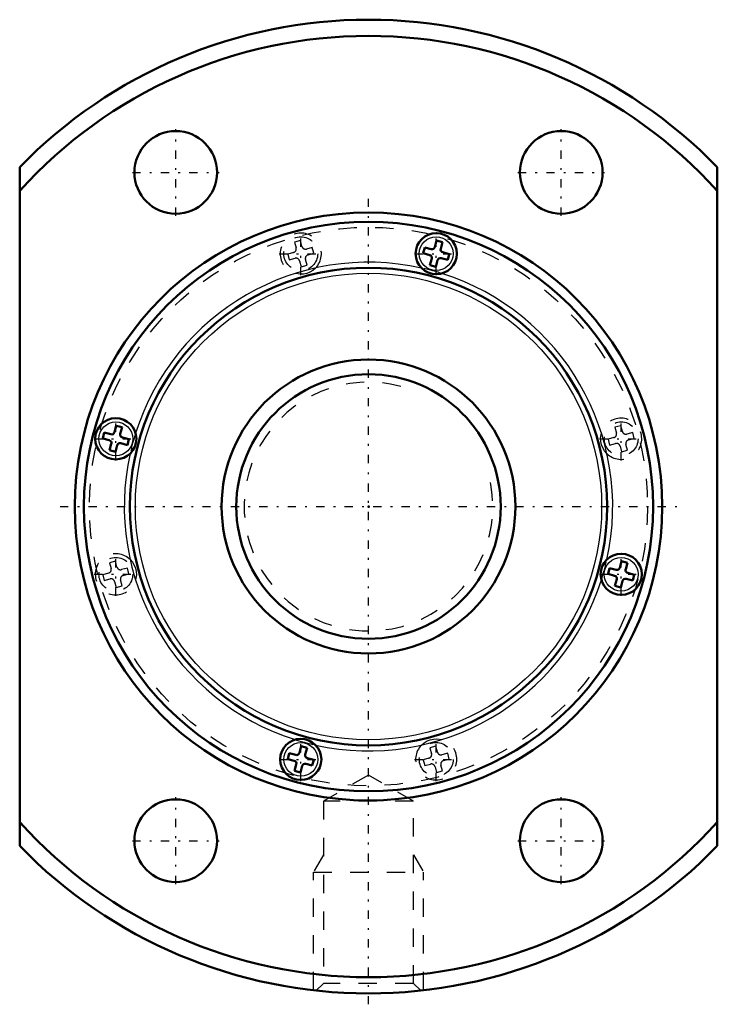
# Model space of a CAD drawing. Header units: millimetres. Extents: x -19 to 19, y -27.1 to 26.5.
import ezdxf

# ---------------------------------------------------------------- set-up
doc = ezdxf.new("R2010")
doc.units = ezdxf.units.MM
doc.linetypes.add('Center', pattern=[1.5, 0.45, -0.5, 0.05, -0.5])
doc.linetypes.add('Dashed', pattern=[2, 1, -1])
for name, color, linetype, lineweight in [('2d ConnectionPoints', 7, 'Continuous', 50), ('AM_0', 7, 'Continuous', 50), ('AM_4', 3, 'Continuous', 25), ('AM_5', 3, 'Continuous', 25), ('AM_7', 7, 'Center', 25), ('AM_9', 6, 'Dashed', 25)]:
    doc.layers.add(name, color=color, linetype=linetype, lineweight=lineweight)

# ---------------------------------------------------------------- blocks, each defined once
blk = doc.blocks.new('1_BLK1616_3_6ZZ_Nut_0_in_BLK1616_3_6ZZ_65LC7T_000_2')
at = {"layer": 'AM_0'}
for p, q in [((-19, 18.473), (-19, -18.473)), ((19, -18.473), (19, 18.473)), ((3.709, 14.478), (3.613, 14.121)), ((3.709, 14.478), (4.027, 14.393)), ((3.06, 14.104), (2.974, 13.785)), ((3.417, 14.008), (3.06, 14.104)), ((3.932, 14.036), (4.027, 14.393)), ((2.974, 13.785), (3.332, 13.689)), ((3.445, 13.493), (3.349, 13.136)), ((3.668, 13.05), (3.763, 13.408)), ((3.959, 13.521), (4.317, 13.425)), ((4.402, 13.744), (4.045, 13.84)), ((4.317, 13.425), (4.402, 13.744)), ((3.349, 13.136), (3.668, 13.05)), ((-13.744, 4.402), (-13.84, 4.045)), ((-13.744, 4.402), (-13.425, 4.317)), ((-13.521, 3.959), (-13.425, 4.317)), ((-14.393, 4.027), (-14.478, 3.709)), ((-14.036, 3.932), (-14.393, 4.027)), ((-13.05, 3.668), (-13.408, 3.763)), ((-14.478, 3.709), (-14.121, 3.613)), ((-14.008, 3.417), (-14.104, 3.06)), ((-13.785, 2.974), (-13.689, 3.332)), ((-13.493, 3.445), (-13.136, 3.349)), ((-13.136, 3.349), (-13.05, 3.668)), ((-14.104, 3.06), (-13.785, 2.974)), ((13.785, -2.974), (13.689, -3.332)), ((13.785, -2.974), (14.104, -3.06)), ((14.008, -3.417), (14.104, -3.06)), ((13.136, -3.349), (13.05, -3.668)), ((13.05, -3.668), (13.408, -3.763)), ((13.493, -3.445), (13.136, -3.349)), ((14.478, -3.709), (14.121, -3.613)), ((14.393, -4.027), (14.478, -3.709)), ((13.521, -3.959), (13.425, -4.317)), ((13.744, -4.402), (13.84, -4.045)), ((14.036, -3.932), (14.393, -4.027)), ((13.425, -4.317), (13.744, -4.402)), ((-3.668, -13.05), (-3.763, -13.408)), ((-3.668, -13.05), (-3.349, -13.136)), ((-3.445, -13.493), (-3.349, -13.136)), ((-4.317, -13.425), (-4.402, -13.744)), ((-4.402, -13.744), (-4.045, -13.84)), ((-3.959, -13.521), (-4.317, -13.425)), ((-2.974, -13.785), (-3.332, -13.689)), ((-3.06, -14.104), (-2.974, -13.785)), ((-3.932, -14.036), (-4.027, -14.393)), ((-4.027, -14.393), (-3.709, -14.478)), ((-3.709, -14.478), (-3.613, -14.121)), ((-3.417, -14.008), (-3.06, -14.104))]:
    blk.add_line(p, q, dxfattribs=at)
for centre, radius in [((-10.5, 18.187), 2.25), ((10.5, 18.187), 2.25), ((0, 0), 16), ((0, 0), 15.5), ((3.688, 13.764), 1.12), ((0, 0), 13), ((-13.764, 3.688), 1.12), ((13.764, -3.688), 1.12), ((-3.688, -13.764), 1.12), ((-10.5, -18.187), 2.25), ((10.5, -18.187), 2.25)]:
    blk.add_circle(centre, radius, dxfattribs=at)
for centre, radius, start, end in [((0, 0), 26.5, 44.1942, 135.8058), ((0, 0), 25.617, 42.1232, 137.8768), ((3.458, 14.162), 0.16, 255, 345), ((4.086, 13.994), 0.16, 165, 255), ((3.29, 13.535), 0.16, 345, 75), ((3.918, 13.366), 0.16, 75, 165), ((-13.994, 4.086), 0.16, 255, 345), ((-13.366, 3.918), 0.16, 165, 255), ((-14.162, 3.458), 0.16, 345, 75), ((-13.535, 3.29), 0.16, 75, 165), ((13.535, -3.29), 0.16, 255, 345), ((14.162, -3.458), 0.16, 165, 255), ((13.366, -3.918), 0.16, 345, 75), ((13.994, -4.086), 0.16, 75, 165), ((-4.086, -13.994), 0.16, 345, 75), ((-3.918, -13.366), 0.16, 255, 345), ((-3.29, -13.535), 0.16, 165, 255), ((-3.458, -14.162), 0.16, 75, 165), ((0, 0), 25.617, 222.1232, 317.8768), ((0, 0), 26.5, 224.1942, 315.8058)]:
    blk.add_arc(centre, radius, start, end, dxfattribs=at)
at = {"layer": 'AM_4'}
for centre, radius in [((3.688, 13.764), 0.92), ((0, 0), 12.7), ((-13.764, 3.688), 0.92), ((13.764, -3.688), 0.92), ((-3.688, -13.764), 0.92)]:
    blk.add_circle(centre, radius, dxfattribs=at)
for start, end in [(77.4691, 162.5309), (347.4691, 72.5309), (167.4691, 252.5309), (257.4691, 342.5309)]:
    blk.add_arc((0, 0), 13.3, start, end, dxfattribs=at)
at = {"layer": 'AM_5', "linetype": 'Dashed'}
for p, q in [((-2.458, -18.962), (-3, -19.9)), ((2.459, -18.962), (3, -19.9)), ((-3, -26.33), (-3, -19.9)), ((-3, -19.9), (3, -19.9)), ((3, -26.33), (3, -19.9))]:
    blk.add_line(p, q, dxfattribs=at)
at = {"layer": 'AM_7'}
for p, q in [((-10.5, 15.824), (-10.5, 20.549)), ((10.5, 15.824), (10.5, 20.549)), ((-12.863, 18.187), (-8.137, 18.187)), ((8.137, 18.187), (12.863, 18.187)), ((0, -27.094), (0, 16.8)), ((-3.688, 12.588), (-3.688, 14.94)), ((3.688, 12.588), (3.688, 14.94)), ((-4.864, 13.764), (-2.512, 13.764)), ((2.512, 13.764), (4.864, 13.764)), ((-13.764, 2.512), (-13.764, 4.864)), ((13.764, 2.512), (13.764, 4.864)), ((-14.94, 3.688), (-12.588, 3.688)), ((12.588, 3.688), (14.94, 3.688)), ((-16.8, 0), (16.8, 0)), ((-13.764, -4.864), (-13.764, -2.512)), ((13.764, -4.864), (13.764, -2.512)), ((-14.94, -3.688), (-12.588, -3.688)), ((12.588, -3.688), (14.94, -3.688)), ((-3.688, -14.94), (-3.688, -12.588)), ((3.688, -14.94), (3.688, -12.588)), ((-4.864, -13.764), (-2.512, -13.764)), ((2.512, -13.764), (4.864, -13.764)), ((-10.5, -20.549), (-10.5, -15.824)), ((10.5, -20.549), (10.5, -15.824)), ((-12.863, -18.187), (-8.137, -18.187)), ((8.137, -18.187), (12.863, -18.187))]:
    blk.add_line(p, q, dxfattribs=at)
at = {"layer": 'AM_9'}
for p, q in [((-3.709, 14.478), (-4.027, 14.393)), ((-3.623, 14.16), (-3.709, 14.478)), ((-4.027, 14.393), (-3.942, 14.074)), ((-3.06, 14.104), (-3.378, 14.018)), ((-2.974, 13.785), (-3.06, 14.104)), ((-4.083, 13.829), (-4.402, 13.744)), ((-4.402, 13.744), (-4.317, 13.425)), ((-4.317, 13.425), (-3.998, 13.511)), ((-3.349, 13.136), (-3.434, 13.455)), ((-3.293, 13.7), (-2.974, 13.785)), ((-3.753, 13.369), (-3.668, 13.05)), ((-3.668, 13.05), (-3.349, 13.136)), ((13.744, 4.402), (13.425, 4.317)), ((13.425, 4.317), (13.511, 3.998)), ((13.829, 4.083), (13.744, 4.402)), ((13.369, 3.753), (13.05, 3.668)), ((14.393, 4.027), (14.074, 3.942)), ((14.478, 3.709), (14.393, 4.027)), ((13.05, 3.668), (13.136, 3.349)), ((13.136, 3.349), (13.455, 3.434)), ((13.7, 3.293), (13.785, 2.974)), ((14.104, 3.06), (14.018, 3.378)), ((14.16, 3.623), (14.478, 3.709)), ((13.785, 2.974), (14.104, 3.06)), ((-13.785, -2.974), (-14.104, -3.06)), ((-14.104, -3.06), (-14.018, -3.378)), ((-13.7, -3.293), (-13.785, -2.974)), ((-14.16, -3.623), (-14.478, -3.709)), ((-14.478, -3.709), (-14.393, -4.027)), ((-13.136, -3.349), (-13.455, -3.434)), ((-13.369, -3.753), (-13.05, -3.668)), ((-13.05, -3.668), (-13.136, -3.349)), ((-14.393, -4.027), (-14.074, -3.942)), ((-13.829, -4.083), (-13.744, -4.402)), ((-13.425, -4.317), (-13.511, -3.998)), ((-13.744, -4.402), (-13.425, -4.317)), ((3.668, -13.05), (3.349, -13.136)), ((3.349, -13.136), (3.434, -13.455)), ((3.753, -13.369), (3.668, -13.05)), ((3.293, -13.7), (2.974, -13.785)), ((2.974, -13.785), (3.06, -14.104)), ((4.317, -13.425), (3.998, -13.511)), ((4.083, -13.829), (4.402, -13.744)), ((4.402, -13.744), (4.317, -13.425)), ((3.06, -14.104), (3.378, -14.018)), ((3.623, -14.16), (3.709, -14.478)), ((3.709, -14.478), (4.027, -14.393)), ((4.027, -14.393), (3.942, -14.074)), ((0, -14.62), (-2.458, -16.039)), ((2.459, -16.039), (0, -14.62)), ((2.459, -16.039), (-2.458, -16.039)), ((-2.458, -16.039), (-2.458, -25.959)), ((2.459, -25.959), (2.459, -16.039)), ((-2.458, -25.959), (-2.842, -26.342)), ((2.459, -25.959), (-2.458, -25.959)), ((2.843, -26.343), (2.459, -25.959))]:
    blk.add_line(p, q, dxfattribs=at)
for points in [[(-2.886, 12.983), (-3.032, 12.857), (-3.19, 12.761), (-3.362, 12.693), (-3.539, 12.654), (-3.72, 12.645), (-3.993, 12.687)], [(12.983, 2.886), (12.857, 3.032), (12.761, 3.19), (12.693, 3.362), (12.654, 3.539), (12.645, 3.72), (12.687, 3.993)], [(-12.983, -2.886), (-12.857, -3.032), (-12.761, -3.19), (-12.693, -3.362), (-12.654, -3.539), (-12.645, -3.72), (-12.687, -3.993)], [(2.886, -12.983), (3.032, -12.857), (3.19, -12.761), (3.362, -12.693), (3.539, -12.654), (3.72, -12.645), (3.993, -12.687)]]:
    blk.add_lwpolyline(points, dxfattribs=at)
for centre, radius in [((0, 0), 15.2), ((-3.688, 13.764), 0.92), ((13.764, 3.688), 0.92), ((-13.764, -3.688), 0.92), ((3.688, -13.764), 0.92)]:
    blk.add_circle(centre, radius, dxfattribs=at)
for centre, radius, start, end in [((-3.688, 13.764), 1.12, 315.7688, 254.2312), ((-4.135, 14.023), 0.2, 285, 15), ((-3.43, 14.211), 0.2, 195, 285), ((-3.946, 13.317), 0.2, 15, 105), ((-3.241, 13.506), 0.2, 105, 195), ((0, 0), 13.3, 72.5309, 77.4691), ((13.764, 3.688), 1.12, 225.7688, 164.2312), ((0, 0), 13.3, 162.5309, 167.4691), ((13.317, 3.946), 0.2, 285, 15), ((14.023, 4.135), 0.2, 195, 285), ((13.506, 3.241), 0.2, 15, 105), ((14.211, 3.43), 0.2, 105, 195), ((-13.764, -3.688), 1.12, 45.7688, 344.2312), ((0, 0), 13.3, 342.5309, 347.4691), ((-14.211, -3.43), 0.2, 285, 15), ((-13.506, -3.241), 0.2, 195, 285), ((-14.023, -4.135), 0.2, 15, 105), ((-13.317, -3.946), 0.2, 105, 195), ((0, 0), 13.3, 252.5309, 257.4691), ((3.688, -13.764), 1.12, 135.7688, 74.2312), ((3.946, -13.317), 0.2, 195, 285), ((3.241, -13.506), 0.2, 285, 15), ((4.135, -14.023), 0.2, 105, 195), ((3.43, -14.211), 0.2, 15, 105)]:
    blk.add_arc(centre, radius, start, end, dxfattribs=at)
blk = doc.blocks.new('2_BLK1616_3_60ZZ0_Shaft_0_in_BLK1616_3_6ZZ_65LC7T_000_2')
at = {"layer": 'AM_0'}
for radius in [8, 7.2]:
    blk.add_circle((0, 0), radius, dxfattribs=at)
at = {"layer": 'AM_5', "linetype": 'Dashed'}
blk.add_arc((0, 0), 6.773, 75, 15, dxfattribs=at)

msp = doc.modelspace()

# ---------------------------------------------------------------- linework, layer by layer
at = {"layer": '2d ConnectionPoints'}
msp.add_point((0, 0), dxfattribs=at)
msp.add_point((0, 0), dxfattribs=at)
msp.add_point((0, 0), dxfattribs=at)

# ---------------------------------------------------------------- block references
for name in ['1_BLK1616_3_6ZZ_Nut_0_in_BLK1616_3_6ZZ_65LC7T_000_2', '2_BLK1616_3_60ZZ0_Shaft_0_in_BLK1616_3_6ZZ_65LC7T_000_2']:
    msp.add_blockref(name, (0, 0))

doc.saveas('drawing.dxf')
